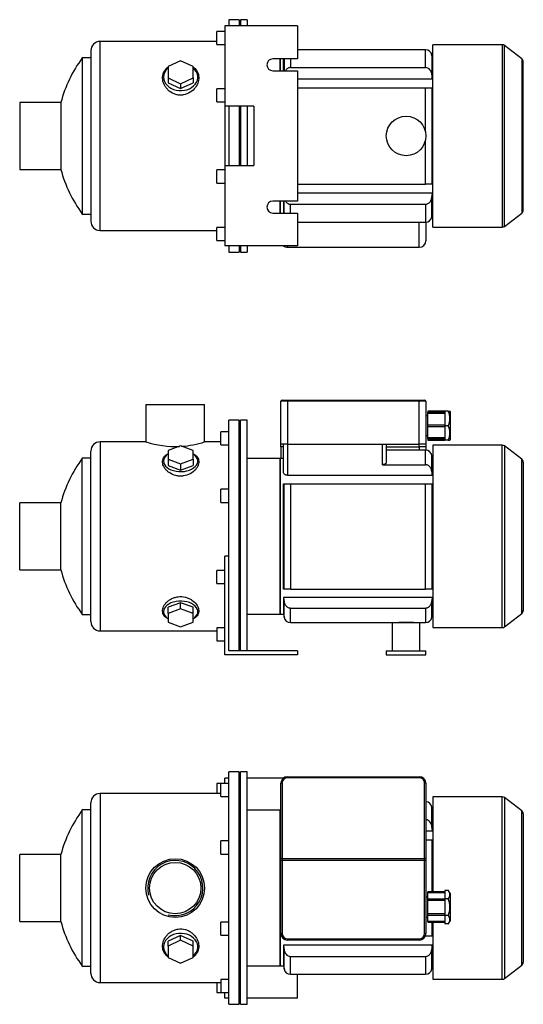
# Model space of a CAD drawing. Header units: millimetres. Extents: x 177 to 1110, y 35 to 799.
# Tile 1 of 2: x 177 to 559, y 51 to 799. Entities that reach past the tile are written whole.
import ezdxf

# ---------------------------------------------------------------- set-up
doc = ezdxf.new("R2010")
doc.units = ezdxf.units.MM
for name, color, linetype in [('1', 7, 'Continuous'), ('BASETTA_MEC_71_M', 7, 'Continuous'), ('CARCASSA_MEC_71-', 7, 'Continuous'), ('COPRIVENTOLA_MEC', 7, 'Continuous'), ('CORPO_MH_9_[2-3]', 7, 'Continuous'), ('FLANGIA_MOTORE_T', 7, 'Continuous'), ('PIEDINO_MEC_71_I', 7, 'Continuous'), ('STAFFA_3-5-9_INT', 7, 'Continuous')]:
    doc.layers.add(name, color=color, linetype=linetype)

# ---------------------------------------------------------------- blocks, each defined once
blk = doc.blocks.new('SE1')
at = {"layer": '1', "color": 7, "linetype": 'Continuous'}
for p, q in [((486.82, 136.14), (486.82, 136.66)), ((499.82, 136.66), (486.82, 136.66)), ((499.82, 136.14), (486.82, 136.14)), ((486.82, 131.16), (486.82, 136.14)), ((502.32, 137.86), (499.82, 137.86)), ((499.82, 137.86), (499.82, 134.68)), ((499.82, 134.68), (499.82, 131.51)), ((503.82, 135.88), (502.32, 137.86)), ((503.82, 135.88), (503.82, 114.43)), ((486.82, 130.22), (486.82, 131.16)), ((499.82, 131.16), (486.82, 131.16)), ((499.82, 130.22), (486.82, 130.22)), ((486.82, 120.09), (486.82, 130.22)), ((502.32, 131.51), (499.82, 131.51)), ((499.82, 131.51), (499.82, 125.16)), ((499.82, 120.09), (486.82, 120.09)), ((486.82, 119.16), (486.82, 120.09)), ((499.82, 125.16), (499.82, 118.81)), ((486.82, 114.17), (486.82, 119.16)), ((486.82, 119.16), (499.82, 119.16)), ((486.82, 114.17), (486.82, 113.66)), ((499.82, 114.17), (486.82, 114.17)), ((486.82, 113.66), (499.82, 113.66)), ((502.32, 118.81), (499.82, 118.81)), ((499.82, 118.81), (499.82, 115.63)), ((499.82, 115.63), (499.82, 112.45)), ((502.32, 112.45), (499.82, 112.45)), ((502.32, 112.45), (503.82, 114.43))]:
    blk.add_line(p, q, dxfattribs=at)
for points in [[(502.32, 131.51), (502.94, 132.33), (503.26, 133.06), (503.62, 133.89), (503.62, 134.69), (503.61, 135.47), (503.26, 136.3), (502.95, 137.04), (502.32, 137.86)], [(502.32, 118.81), (502.95, 120.45), (503.26, 121.93), (503.61, 123.57), (503.62, 125.14), (503.62, 126.73), (503.26, 128.39), (502.95, 129.87), (502.32, 131.51)], [(502.32, 112.45), (502.94, 113.27), (503.26, 114.01), (503.62, 114.84), (503.62, 115.63), (503.61, 116.42), (503.26, 117.24), (502.95, 117.98), (502.32, 118.81)]]:
    blk.add_open_spline(points, degree=2, knots=[0, 0, 0, 0.25, 0.25, 0.5, 0.5, 0.75, 0.75, 1, 1, 1], dxfattribs=at)
at = {"layer": 'BASETTA_MEC_71_M', "color": 7, "linetype": 'Continuous'}
for p, q in [((375.32, 161.78), (375.32, 219.16)), ((376.32, 219.43), (376.32, 162.06)), ((380.32, 224.16), (480.32, 224.16)), ((380.32, 224.16), (380.32, 223.43)), ((480.32, 223.43), (380.32, 223.43)), ((480.32, 224.16), (480.32, 223.43)), ((484.32, 162.06), (484.32, 219.43)), ((485.32, 219.16), (485.32, 161.78)), ((375.32, 160.68), (375.32, 161.78)), ((375.32, 105.16), (375.32, 160.68)), ((376.32, 160.68), (375.32, 160.68)), ((376.32, 162.06), (484.32, 162.06)), ((376.32, 162.06), (376.32, 160.68)), ((484.32, 160.68), (376.32, 160.68)), ((376.32, 160.68), (376.32, 105.16)), ((484.32, 160.68), (484.32, 162.06)), ((484.32, 105.16), (484.32, 160.68)), ((485.32, 160.68), (484.32, 160.68)), ((485.32, 161.78), (485.32, 160.68)), ((485.32, 160.68), (485.32, 105.16)), ((486.82, 132.66), (485.32, 132.66)), ((485.32, 117.66), (486.82, 117.66)), ((376.32, 105.16), (375.32, 105.16)), ((484.32, 105.16), (485.32, 105.16)), ((380.32, 101.16), (480.32, 101.16)), ((380.32, 101.16), (380.32, 100.16)), ((480.32, 100.16), (380.32, 100.16)), ((480.32, 101.16), (480.32, 100.16))]:
    blk.add_line(p, q, dxfattribs=at)
for centre, radius, start, end in [((380.32, 219.16), 5, 90, 180), ((380.32, 219.43), 4, 90, 180), ((480.32, 219.16), 5, 0, 90), ((480.32, 219.43), 4, 0, 90), ((380.32, 105.16), 5, 180, 270), ((380.32, 105.16), 4, 180, 270), ((480.32, 105.16), 4, 270, 0), ((480.32, 105.16), 5, 270, 0)]:
    blk.add_arc(centre, radius, start, end, dxfattribs=at)
for centre, major_axis, start_param, end_param in [((376.32, 219.16), (-1, 0), 4.712389, 6.283185), ((484.32, 219.16), (1, 0), 0, 1.570796), ((376.32, 161.78), (1, 0), 1.570796, 3.141593), ((484.32, 161.78), (1, 0), 0, 1.570796)]:
    blk.add_ellipse(centre, major_axis=major_axis, ratio=0.275637, start_param=start_param, end_param=end_param, dxfattribs=at)
at = {"layer": 'CARCASSA_MEC_71-', "color": 7, "linetype": 'Continuous'}
for p, q in [((374.82, 198.66), (374.82, 80.66)), ((375.32, 198.66), (374.82, 198.66)), ((489.91, 186.2), (489.91, 201.02)), ((490.32, 198.66), (489.91, 201.02)), ((490.32, 183.03), (490.32, 198.66)), ((490.72, 198.66), (490.32, 198.66)), ((485.32, 183.03), (490.32, 183.03)), ((490.32, 183.03), (489.91, 186.2)), ((485.33, 176.16), (489.91, 176.16)), ((489.91, 176.16), (490.32, 176.16)), ((489.91, 176.16), (489.91, 136.66)), ((490.32, 136.66), (490.32, 176.16)), ((489.91, 113.66), (489.91, 103.16)), ((490.32, 103.16), (490.32, 113.66)), ((484.91, 103.16), (484.98, 103.16)), ((484.98, 103.16), (484.98, 103.34)), ((489.91, 103.16), (484.98, 103.16)), ((490.32, 103.16), (489.91, 103.16)), ((490.32, 96.29), (377.32, 96.29)), ((377.32, 96.29), (377.32, 80.66)), ((377.74, 78.29), (377.74, 93.11)), ((489.91, 78.29), (489.91, 93.11)), ((490.32, 96.29), (490.32, 80.66)), ((382.66, 87.79), (484.98, 87.79)), ((382.66, 74.16), (382.66, 87.79)), ((484.98, 87.79), (484.98, 74.16)), ((374.82, 80.66), (377.32, 80.66)), ((377.32, 80.66), (377.74, 78.29)), ((489.91, 78.29), (490.32, 80.66)), ((490.32, 80.66), (490.72, 80.66)), ((382.66, 74.16), (484.98, 74.16))]:
    blk.add_line(p, q, dxfattribs=at)
for centre, start, end in [((484.98, 200.16), 10, 86.08223), ((382.66, 79.16), 190, 270), ((484.98, 79.16), 270, 350)]:
    blk.add_arc(centre, 5, start, end, dxfattribs=at)
for points, knots in [([(489.91, 186.2), (489.82, 186.85), (489.66, 187.49), (489.16, 188.71), (488.83, 189.29), (487.64, 190.72), (486.53, 191.4), (485.32, 191.51)], [0, 0, 0, 0, 0.25, 0.25, 0.5, 0.5, 0.9570479, 0.9570479, 0.9570479, 0.9570479]), ([(377.74, 93.11), (377.83, 92.46), (377.99, 91.82), (378.48, 90.6), (378.82, 90.02), (380.08, 88.5), (381.33, 87.79), (382.66, 87.79)], [0, 0, 0, 0, 0.25, 0.25, 0.5, 0.5, 1, 1, 1, 1]), ([(484.98, 87.79), (485.31, 87.79), (485.64, 87.83), (486.28, 87.99), (486.59, 88.11), (487.17, 88.42), (487.45, 88.6), (487.96, 89.02), (488.19, 89.26), (488.62, 89.76), (488.81, 90.04), (489.14, 90.6), (489.28, 90.9), (489.53, 91.51), (489.63, 91.82), (489.8, 92.46), (489.86, 92.79), (489.91, 93.11)], [0, 0, 0, 0, 0.125, 0.125, 0.25, 0.25, 0.375, 0.375, 0.5, 0.5, 0.625, 0.625, 0.75, 0.75, 0.875, 0.875, 1, 1, 1, 1])]:
    blk.add_open_spline(points, degree=3, knots=knots, dxfattribs=at)
for points in [[(377.32, 96.29), (377.46, 95.23), (377.6, 94.17), (377.74, 93.11)], [(489.91, 93.11), (490.05, 94.17), (490.19, 95.23), (490.32, 96.29)]]:
    blk.add_open_spline(points, degree=3, dxfattribs=at)
at = {"layer": 'COPRIVENTOLA_MEC', "color": 7, "linetype": 'Continuous'}
for p, q in [((490.72, 208.91), (490.72, 136.66)), ((543.2, 208.91), (490.72, 208.91)), ((543.2, 70.41), (543.2, 208.91)), ((545.03, 208.29), (545.03, 71.03)), ((558.05, 198.3), (545.03, 208.29)), ((558.05, 81.02), (558.05, 198.3)), ((559.22, 195.92), (559.22, 83.4)), ((490.72, 113.66), (490.72, 70.41)), ((545.03, 71.03), (558.05, 81.02)), ((490.72, 70.41), (543.2, 70.41))]:
    blk.add_line(p, q, dxfattribs=at)
for centre, start, end in [((543.2, 205.91), 52.5, 90), ((556.22, 195.92), 0, 52.5), ((556.22, 83.4), 307.5, 0), ((543.2, 73.41), 270, 307.5)]:
    blk.add_arc(centre, 3, start, end, dxfattribs=at)
at = {"layer": 'CORPO_MH_9_[2-3]', "color": 7, "linetype": 'Continuous'}
for p, q in [((335.82, 51.41), (335.82, 227.91)), ((343.82, 227.91), (335.82, 227.91)), ((343.82, 51.41), (343.82, 227.91)), ((329.82, 209.03), (329.82, 219.03)), ((335.82, 219.03), (329.82, 219.03)), ((238.22, 211.41), (238.22, 67.91)), ((329.82, 211.41), (238.22, 211.41)), ((231.22, 74.91), (231.22, 204.41)), ((329.82, 209.03), (335.82, 209.03)), ((224.67, 80.41), (224.67, 198.91)), ((231.22, 198.91), (224.67, 198.91)), ((329.82, 165.46), (329.82, 175.46)), ((335.82, 175.46), (329.82, 175.46)), ((177.22, 114.26), (177.22, 165.06)), ((208.5, 165.06), (177.22, 165.06)), ((208.5, 114.26), (208.5, 165.06)), ((329.82, 165.46), (335.82, 165.46)), ((177.22, 114.26), (208.5, 114.26)), ((329.82, 103.85), (329.82, 113.85)), ((335.82, 113.85), (329.82, 113.85)), ((299.32, 103.66), (289.82, 99.34)), ((299.32, 99.97), (289.82, 95.65)), ((289.82, 95.65), (289.82, 99.34)), ((308.82, 99.34), (299.32, 103.66)), ((299.32, 99.97), (299.32, 103.66)), ((308.82, 95.65), (299.32, 99.97)), ((308.82, 95.65), (308.82, 99.34)), ((329.82, 103.85), (335.82, 103.85)), ((289.82, 95.65), (289.82, 87)), ((308.82, 87), (308.82, 95.65)), ((289.82, 87), (299.32, 82.68)), ((299.32, 82.68), (308.82, 87)), ((224.67, 80.41), (231.22, 80.41)), ((238.22, 67.91), (329.82, 67.91)), ((329.82, 70.28), (329.82, 60.28)), ((335.82, 70.28), (329.82, 70.28)), ((329.82, 60.28), (335.82, 60.28)), ((335.82, 51.41), (343.82, 51.41))]:
    blk.add_line(p, q, dxfattribs=at)
for radius in [22.25, 19.48]:
    blk.add_circle((295.22, 139.66), radius, dxfattribs=at)
for centre, radius, start, end in [((238.22, 204.41), 7, 90, 180), ((305.22, 139.66), 100, 143.66538, 165.28566), ((295.22, 139.66), 20.95, 255, 195), ((305.22, 139.66), 100, 194.71434, 216.33462), ((238.22, 74.91), 7, 180, 270)]:
    blk.add_arc(centre, radius, start, end, dxfattribs=at)
for start_param, end_param in [(2.390244, 6.283185), (0, 0.751348)]:
    blk.add_ellipse((299.32, 95.02), major_axis=(-13, 0), ratio=0.788011, start_param=start_param, end_param=end_param, dxfattribs=at)
blk.add_open_spline([(289.82, 87.27), (289.46, 87.54), (289.12, 87.82), (288.23, 88.65), (287.74, 89.23), (286.46, 91.09), (285.91, 92.46), (285.46, 95.41), (285.56, 96.93), (286.41, 100.01), (287.14, 101.5), (288.69, 103.59), (289.27, 104.25), (290.57, 105.46), (291.29, 106.03), (292.85, 107.02), (293.68, 107.44), (295.42, 108.11), (296.36, 108.37), (299.19, 108.81), (301.16, 108.68), (303.89, 107.89), (304.78, 107.53), (306.42, 106.65), (307.2, 106.14), (309.33, 104.42), (310.48, 103.06), (312.18, 100.15), (312.73, 98.59), (313.18, 95.54), (313.08, 94.02), (312.24, 91.21), (311.5, 89.89), (310, 88.23), (309.45, 87.74), (308.85, 87.28)], degree=3, knots=[0.1389216, 0.1389216, 0.1389216, 0.1389216, 0.15625, 0.15625, 0.1875, 0.1875, 0.25, 0.25, 0.3125, 0.3125, 0.375, 0.375, 0.40625, 0.40625, 0.4375, 0.4375, 0.46875, 0.46875, 0.5, 0.5, 0.5625, 0.5625, 0.59375, 0.59375, 0.625, 0.625, 0.6875, 0.6875, 0.75, 0.75, 0.8125, 0.8125, 0.875, 0.875, 0.9041554, 0.9041554, 0.9041554, 0.9041554], dxfattribs=at)
at = {"layer": 'FLANGIA_MOTORE_T', "color": 7, "linetype": 'Continuous'}
for p, q in [((344.82, 226.41), (343.82, 226.41)), ((344.82, 51.41), (344.82, 227.91)), ((349.82, 227.91), (344.82, 227.91)), ((349.82, 51.41), (349.82, 227.91)), ((374.82, 198.66), (349.82, 198.66)), ((374.82, 80.66), (374.82, 198.66)), ((349.82, 80.66), (374.82, 80.66)), ((343.82, 52.91), (344.82, 52.91)), ((344.82, 51.41), (349.82, 51.41))]:
    blk.add_line(p, q, dxfattribs=at)
at = {"layer": 'STAFFA_3-5-9_INT', "color": 7, "linetype": 'Continuous'}
for p, q in [((326.82, 219.03), (326.82, 211.41)), ((329.82, 219.03), (326.82, 219.03)), ((335.82, 223.16), (332.82, 223.16)), ((332.82, 219.03), (332.82, 223.16)), ((377.32, 223.16), (349.82, 223.16)), ((326.82, 67.91), (326.82, 60.28)), ((387.82, 56.16), (387.82, 74.16)), ((326.82, 60.28), (329.82, 60.28)), ((332.82, 56.16), (332.82, 60.28)), ((335.82, 56.16), (332.82, 56.16)), ((387.82, 56.16), (349.82, 56.16))]:
    blk.add_line(p, q, dxfattribs=at)
blk = doc.blocks.new('SE2')
at = {"layer": '1', "color": 7, "linetype": 'Continuous'}
for p, q in [((486.82, 501.61), (486.82, 500.63)), ((499.82, 501.61), (486.82, 501.61)), ((502.32, 501.61), (499.82, 501.61)), ((499.82, 501.61), (499.82, 496.11)), ((502.32, 501.61), (503.62, 501.61)), ((503.82, 501.33), (503.61, 501.61)), ((503.82, 501.33), (503.82, 479.88)), ((486.82, 499.87), (486.82, 500.63)), ((499.82, 500.63), (486.82, 500.63)), ((499.82, 499.87), (486.82, 499.87)), ((486.82, 491.11), (486.82, 499.87)), ((499.82, 496.11), (499.82, 490.61)), ((486.82, 490.11), (486.82, 491.11)), ((499.82, 491.11), (486.82, 491.11)), ((486.82, 481.34), (486.82, 490.11)), ((486.82, 490.11), (499.82, 490.11)), ((502.32, 490.61), (499.82, 490.61)), ((499.82, 490.61), (499.82, 485.11)), ((499.82, 481.34), (486.82, 481.34)), ((486.82, 480.58), (486.82, 481.34)), ((486.82, 480.58), (486.82, 479.61)), ((486.82, 480.58), (499.82, 480.58)), ((486.82, 479.61), (499.82, 479.61)), ((499.82, 485.11), (499.82, 479.61)), ((502.32, 479.61), (499.82, 479.61)), ((502.32, 479.61), (503.62, 479.61)), ((503.61, 479.6), (503.82, 479.88))]:
    blk.add_line(p, q, dxfattribs=at)
for centre in [(491.1, 496.11), (491.1, 485.11)]:
    blk.add_arc(centre, 12.5, 333.89139, 26.10861, dxfattribs=at)
at = {"layer": 'BASETTA_MEC_71_M', "color": 7, "linetype": 'Continuous'}
for p, q in [((375.32, 476.61), (375.32, 509.11)), ((380.32, 509.11), (375.32, 509.11)), ((376.32, 510.11), (380.32, 510.11)), ((380.32, 510.11), (480.32, 510.11)), ((380.32, 510.11), (380.32, 509.11)), ((380.32, 509.11), (380.32, 476.61)), ((480.32, 509.11), (380.32, 509.11)), ((480.32, 510.11), (484.32, 510.11)), ((480.32, 510.11), (480.32, 509.11)), ((480.32, 476.61), (480.32, 509.11)), ((485.32, 509.11), (480.32, 509.11)), ((485.32, 509.11), (485.32, 476.61)), ((486.82, 498.11), (485.32, 498.11)), ((485.32, 483.11), (486.82, 483.11)), ((380.32, 476.61), (375.32, 476.61)), ((375.32, 474.61), (375.32, 476.61)), ((375.32, 474.61), (375.32, 465.61)), ((377.32, 474.61), (375.32, 474.61)), ((380.32, 476.61), (480.32, 476.61)), ((455.32, 474.61), (480.32, 474.61)), ((480.32, 474.61), (480.32, 476.61)), ((485.32, 476.61), (480.32, 476.61)), ((480.32, 474.61), (480.32, 472.11)), ((485.32, 474.61), (480.32, 474.61)), ((485.32, 476.61), (485.32, 474.61)), ((485.32, 474.61), (485.32, 472.09))]:
    blk.add_line(p, q, dxfattribs=at)
for centre, start, end in [((376.32, 509.11), 90, 180), ((484.32, 509.11), 0, 90)]:
    blk.add_arc(centre, 1, start, end, dxfattribs=at)
at = {"layer": 'CARCASSA_MEC_71-', "color": 7, "linetype": 'Continuous'}
for p, q in [((377.32, 455.17), (377.32, 476.61)), ((380.32, 476.61), (380.32, 452.96)), ((452.32, 460.99), (452.32, 476.61)), ((455.32, 476.61), (455.32, 462.89)), ((484.98, 472.11), (455.32, 472.11)), ((484.98, 460.99), (484.98, 472.11)), ((374.82, 465.61), (374.82, 347.61)), ((377.32, 465.61), (374.82, 465.61)), ((489.91, 455.94), (489.91, 467.97)), ((490.32, 465.61), (489.91, 467.97)), ((490.32, 452.96), (490.32, 465.61)), ((490.72, 465.61), (490.32, 465.61)), ((452.32, 460.99), (484.98, 460.99)), ((380.32, 452.96), (490.32, 452.96)), ((377.32, 366.61), (377.32, 446.61)), ((377.32, 446.61), (377.74, 446.61)), ((377.74, 366.61), (377.74, 446.61)), ((377.74, 446.61), (382.66, 446.61)), ((382.66, 446.61), (484.98, 446.61)), ((382.66, 446.61), (382.66, 366.61)), ((484.98, 366.61), (484.98, 446.61)), ((484.98, 446.61), (489.91, 446.61)), ((489.91, 446.61), (490.32, 446.61)), ((489.91, 446.61), (489.91, 366.61)), ((490.32, 366.61), (490.32, 446.61)), ((377.74, 366.61), (377.32, 366.61)), ((382.66, 366.61), (377.74, 366.61)), ((382.66, 366.61), (484.98, 366.61)), ((489.91, 366.61), (484.98, 366.61)), ((490.32, 366.61), (489.91, 366.61)), ((490.32, 360.25), (377.32, 360.25)), ((377.32, 360.25), (377.32, 347.61)), ((377.32, 360.25), (377.74, 357.27)), ((489.91, 357.27), (490.32, 360.25)), ((490.32, 360.25), (490.32, 347.61)), ((377.74, 345.24), (377.74, 357.27)), ((382.66, 352.22), (484.98, 352.22)), ((382.66, 341.11), (382.66, 352.22)), ((484.98, 352.22), (484.98, 341.11)), ((489.91, 345.24), (489.91, 357.27)), ((374.82, 347.61), (377.32, 347.61)), ((377.32, 347.61), (377.74, 345.24)), ((489.91, 345.24), (490.32, 347.61)), ((490.32, 347.61), (490.72, 347.61)), ((382.66, 341.11), (459.82, 341.11)), ((480.82, 341.11), (484.98, 341.11))]:
    blk.add_line(p, q, dxfattribs=at)
for centre, radius, start, end in [((484.98, 467.11), 5, 10, 90), ((382.66, 346.11), 5, 190, 270), ((484.98, 346.11), 5, 270, 350), ((470.32, 275.82), 65.52, 85.18444, 94.81556)]:
    blk.add_arc(centre, radius, start, end, dxfattribs=at)
for points, knots in [([(455.32, 462.89), (455.32, 462.67), (455.26, 462.45), (455.06, 462.13), (454.97, 462.02), (454.77, 461.82), (454.66, 461.72), (454.4, 461.54), (454.25, 461.45), (453.93, 461.3), (453.75, 461.23), (453.37, 461.11), (453.17, 461.07), (452.76, 461.01), (452.54, 460.99), (452.32, 460.99)], [0, 0, 0, 0, 0.25, 0.25, 0.375, 0.375, 0.5, 0.5, 0.625, 0.625, 0.75, 0.75, 0.875, 0.875, 1, 1, 1, 1]), ([(489.91, 455.94), (489.81, 456.58), (489.65, 457.19), (489.26, 458.07), (489.11, 458.36), (488.77, 458.9), (488.58, 459.16), (488.15, 459.64), (487.91, 459.86), (487.4, 460.25), (487.13, 460.42), (486.56, 460.7), (486.25, 460.81), (485.63, 460.95), (485.31, 460.99), (484.98, 460.99)], [0, 0, 0, 0, 0.25, 0.25, 0.375, 0.375, 0.5, 0.5, 0.625, 0.625, 0.75, 0.75, 0.875, 0.875, 1, 1, 1, 1]), ([(380.32, 452.96), (380.1, 452.96), (379.88, 452.98), (379.46, 453.05), (379.25, 453.11), (378.87, 453.24), (378.7, 453.33), (378.37, 453.51), (378.23, 453.61), (377.97, 453.83), (377.86, 453.94), (377.66, 454.18), (377.58, 454.3), (377.39, 454.67), (377.32, 454.92), (377.32, 455.17)], [0, 0, 0, 0, 0.125, 0.125, 0.25, 0.25, 0.375, 0.375, 0.5, 0.5, 0.625, 0.625, 0.75, 0.75, 1, 1, 1, 1]), ([(377.74, 357.27), (377.83, 356.63), (378, 356.02), (378.38, 355.14), (378.53, 354.85), (378.88, 354.31), (379.07, 354.05), (379.49, 353.57), (379.73, 353.35), (380.24, 352.96), (380.51, 352.79), (381.09, 352.51), (381.4, 352.4), (382.02, 352.26), (382.34, 352.22), (382.66, 352.22)], [0, 0, 0, 0, 0.25, 0.25, 0.375, 0.375, 0.5, 0.5, 0.625, 0.625, 0.75, 0.75, 0.875, 0.875, 1, 1, 1, 1]), ([(484.98, 352.22), (485.31, 352.22), (485.62, 352.26), (486.24, 352.4), (486.55, 352.51), (487.13, 352.79), (487.4, 352.96), (487.91, 353.35), (488.15, 353.57), (488.57, 354.04), (488.77, 354.3), (489.11, 354.85), (489.26, 355.13), (489.51, 355.71), (489.62, 356.02), (489.79, 356.64), (489.86, 356.95), (489.91, 357.27)], [0, 0, 0, 0, 0.125, 0.125, 0.25, 0.25, 0.375, 0.375, 0.5, 0.5, 0.625, 0.625, 0.75, 0.75, 0.875, 0.875, 1, 1, 1, 1])]:
    blk.add_open_spline(points, degree=3, knots=knots, dxfattribs=at)
blk.add_open_spline([(490.32, 452.96), (490.19, 453.95), (490.05, 454.95), (489.91, 455.94)], degree=3, dxfattribs=at)
at = {"layer": 'COPRIVENTOLA_MEC', "color": 7, "linetype": 'Continuous'}
for p, q in [((490.72, 475.86), (490.72, 337.36)), ((543.2, 475.86), (490.72, 475.86)), ((543.2, 337.36), (543.2, 475.86)), ((545.03, 475.24), (545.03, 337.98)), ((558.05, 465.25), (545.03, 475.24)), ((558.05, 347.96), (558.05, 465.25)), ((559.22, 462.87), (559.22, 350.34)), ((545.03, 337.98), (558.05, 347.96)), ((490.72, 337.36), (543.2, 337.36))]:
    blk.add_line(p, q, dxfattribs=at)
for centre, start, end in [((543.2, 472.86), 52.5, 90), ((556.22, 462.87), 0, 52.5), ((556.22, 350.34), 307.5, 0), ((543.2, 340.36), 270, 307.5)]:
    blk.add_arc(centre, 3, start, end, dxfattribs=at)
at = {"layer": 'CORPO_MH_9_[2-3]', "color": 7, "linetype": 'Continuous'}
for p, q in [((272.97, 506.61), (317.47, 506.61)), ((272.97, 506.61), (272.97, 478.35)), ((317.47, 478.36), (317.47, 506.61)), ((335.82, 378.04), (335.82, 494.86)), ((343.82, 494.86), (335.82, 494.86)), ((343.82, 319.61), (343.82, 494.86)), ((329.82, 475.98), (329.82, 485.98)), ((335.82, 485.98), (329.82, 485.98)), ((238.22, 478.36), (238.22, 334.86)), ((272.98, 478.36), (238.22, 478.36)), ((329.82, 478.36), (317.47, 478.36)), ((231.22, 341.86), (231.22, 471.36)), ((299.32, 475.22), (289.82, 471.84)), ((289.82, 471.84), (289.82, 465.09)), ((308.82, 471.84), (299.32, 475.22)), ((308.82, 465.09), (308.82, 471.84)), ((329.82, 475.98), (335.82, 475.98)), ((224.67, 347.36), (224.67, 465.86)), ((231.22, 465.86), (224.67, 465.86)), ((289.82, 465.09), (289.82, 460.36)), ((289.82, 465.09), (299.32, 461.71)), ((299.32, 461.71), (308.82, 465.09)), ((308.82, 465.09), (308.82, 460.36)), ((289.82, 460.36), (299.32, 456.98)), ((299.32, 461.71), (299.32, 456.98)), ((299.32, 456.98), (308.82, 460.36)), ((329.82, 432.41), (329.82, 442.41)), ((335.82, 442.41), (329.82, 442.41)), ((177.22, 381.21), (177.22, 432.01)), ((208.5, 432.01), (177.22, 432.01)), ((208.5, 381.21), (208.5, 432.01)), ((329.82, 432.41), (335.82, 432.41)), ((177.22, 381.21), (208.5, 381.21)), ((299.32, 356.23), (289.82, 352.85)), ((289.82, 348.12), (289.82, 352.85)), ((299.32, 351.5), (289.82, 348.12)), ((308.82, 352.85), (299.32, 356.23)), ((299.32, 351.5), (299.32, 356.23)), ((308.82, 348.12), (299.32, 351.5)), ((308.82, 348.12), (308.82, 352.85)), ((224.67, 347.36), (231.22, 347.36)), ((289.82, 348.12), (289.82, 341.37)), ((308.82, 341.37), (308.82, 348.12)), ((289.82, 341.37), (299.32, 337.99)), ((299.32, 337.99), (308.82, 341.37)), ((238.22, 334.86), (326.82, 334.86))]:
    blk.add_line(p, q, dxfattribs=at)
for centre, radius, start, end in [((238.22, 471.36), 7, 90, 180), ((295.22, 546.5), 71.69, 251.91823, 272.55726), ((295.22, 546.5), 71.69, 273.79948, 288.08177), ((305.22, 406.61), 100, 143.66538, 165.28566), ((305.22, 406.61), 100, 194.71434, 216.33462), ((238.22, 341.86), 7, 180, 270)]:
    blk.add_arc(centre, radius, start, end, dxfattribs=at)
for centre, start_param, end_param in [((299.32, 463.74), 0, 3.892941), ((299.32, 463.74), 5.531837, 6.283185), ((299.32, 349.47), 2.390244, 6.283185), ((299.32, 349.47), 0, 0.751348)]:
    blk.add_ellipse(centre, major_axis=(-13, 0), ratio=0.615661, start_param=start_param, end_param=end_param, dxfattribs=at)
for points, knots in [([(301.3, 452.45), (300.35, 452.33), (299.4, 452.29), (297.5, 452.4), (296.55, 452.55), (293.81, 453.23), (292.13, 454.01), (290.02, 455.44), (289.37, 455.97), (288.23, 457.07), (287.74, 457.65), (286.46, 459.45), (285.91, 460.68), (285.46, 463.12), (285.56, 464.28), (286.41, 466.44), (287.14, 467.39), (288.65, 468.61), (289.2, 468.97), (289.8, 469.29)], [0, 0, 0, 0, 0.03125, 0.03125, 0.0625, 0.0625, 0.125, 0.125, 0.15625, 0.15625, 0.1875, 0.1875, 0.25, 0.25, 0.3125, 0.3125, 0.375, 0.375, 0.4043708, 0.4043708, 0.4043708, 0.4043708]), ([(308.85, 469.29), (309.85, 468.75), (310.68, 468.13), (312.18, 466.52), (312.73, 465.47), (313.18, 463.22), (313.08, 462), (312.24, 459.56), (311.5, 458.31), (309.45, 456.04), (308.11, 454.97), (305.02, 453.32), (303.21, 452.7), (301.3, 452.45)], [0.6394434, 0.6394434, 0.6394434, 0.6394434, 0.6875, 0.6875, 0.75, 0.75, 0.8125, 0.8125, 0.875, 0.875, 0.9375, 0.9375, 1, 1, 1, 1]), ([(289.82, 343.91), (289.46, 344.1), (289.12, 344.31), (288.23, 344.91), (287.74, 345.32), (286.46, 346.7), (285.91, 347.73), (285.46, 350), (285.56, 351.2), (286.41, 353.66), (287.14, 354.88), (288.69, 356.61), (289.27, 357.15), (290.57, 358.17), (291.29, 358.64), (292.85, 359.48), (293.68, 359.84), (295.42, 360.41), (296.36, 360.63), (299.19, 361), (301.16, 360.89), (303.89, 360.22), (304.78, 359.91), (306.42, 359.17), (307.2, 358.74), (309.33, 357.29), (310.48, 356.16), (312.18, 353.78), (312.73, 352.52), (313.18, 350.1), (313.08, 348.92), (312.24, 346.78), (311.5, 345.81), (310, 344.6), (309.45, 344.25), (308.85, 343.92)], [0.1389216, 0.1389216, 0.1389216, 0.1389216, 0.15625, 0.15625, 0.1875, 0.1875, 0.25, 0.25, 0.3125, 0.3125, 0.375, 0.375, 0.40625, 0.40625, 0.4375, 0.4375, 0.46875, 0.46875, 0.5, 0.5, 0.5625, 0.5625, 0.59375, 0.59375, 0.625, 0.625, 0.6875, 0.6875, 0.75, 0.75, 0.8125, 0.8125, 0.875, 0.875, 0.9041554, 0.9041554, 0.9041554, 0.9041554])]:
    blk.add_open_spline(points, degree=3, knots=knots, dxfattribs=at)
at = {"layer": 'FLANGIA_MOTORE_T', "color": 7, "linetype": 'Continuous'}
for p, q in [((344.82, 493.36), (343.82, 493.36)), ((344.82, 319.61), (344.82, 494.86)), ((349.82, 494.86), (344.82, 494.86)), ((349.82, 319.61), (349.82, 494.86)), ((374.82, 465.61), (349.82, 465.61)), ((374.82, 347.61), (374.82, 465.61)), ((349.82, 347.61), (374.82, 347.61)), ((343.82, 319.86), (344.82, 319.86))]:
    blk.add_line(p, q, dxfattribs=at)
at = {"layer": 'PIEDINO_MEC_71_I', "color": 7, "linetype": 'Continuous'}
for p, q in [((459.82, 341.11), (480.82, 341.11)), ((459.82, 341.11), (459.82, 319.61)), ((480.82, 319.61), (480.82, 341.11)), ((455.32, 319.61), (485.32, 319.61)), ((455.32, 319.61), (455.32, 316.61)), ((455.32, 316.61), (485.32, 316.61)), ((485.32, 316.61), (485.32, 319.61))]:
    blk.add_line(p, q, dxfattribs=at)
at = {"layer": 'STAFFA_3-5-9_INT', "color": 7, "linetype": 'Continuous'}
for p, q in [((332.82, 316.61), (332.82, 391.61)), ((335.82, 391.61), (332.82, 391.61)), ((326.82, 370.8), (326.82, 380.8)), ((332.82, 380.8), (326.82, 380.8)), ((335.82, 319.61), (335.82, 378.04)), ((326.82, 370.8), (332.82, 370.8)), ((326.82, 337.23), (326.82, 327.23)), ((332.82, 337.23), (326.82, 337.23)), ((326.82, 327.23), (332.82, 327.23)), ((387.82, 316.61), (332.82, 316.61)), ((387.82, 319.61), (335.82, 319.61)), ((387.82, 319.61), (387.82, 316.61))]:
    blk.add_line(p, q, dxfattribs=at)
blk = doc.blocks.new('SE3')
at = {"layer": 'BASETTA_MEC_71_M', "color": 7, "linetype": 'Continuous'}
for p, q in [((480.32, 626.05), (480.32, 645.05)), ((485.32, 645.07), (485.32, 631.05)), ((380.32, 627.05), (380.32, 626.05)), ((380.32, 626.05), (480.32, 626.05))]:
    blk.add_line(p, q, dxfattribs=at)
for centre, start, end in [((480.32, 631.05), 270, 0), ((380.32, 631.05), 233.1301, 270)]:
    blk.add_arc(centre, 5, start, end, dxfattribs=at)
at = {"layer": 'CARCASSA_MEC_71-', "color": 7, "linetype": 'Continuous'}
for p, q in [((484.98, 776.05), (387.82, 776.05)), ((484.98, 762.42), (484.98, 776.05)), ((489.91, 771.92), (489.91, 757.09)), ((490.32, 769.55), (489.91, 771.92)), ((374.82, 760.05), (374.82, 769.05)), ((377.32, 760.05), (377.32, 769.05)), ((377.74, 769.05), (377.74, 760.05)), ((382.66, 769.05), (382.66, 762.42)), ((382.66, 762.42), (484.98, 762.42)), ((490.32, 753.92), (490.32, 769.55)), ((490.72, 769.55), (490.32, 769.55)), ((387.82, 753.92), (490.32, 753.92)), ((387.82, 747.05), (484.98, 747.05)), ((484.98, 713.74), (484.98, 747.05)), ((484.98, 747.05), (489.91, 747.05)), ((489.91, 747.05), (490.32, 747.05)), ((489.91, 747.05), (489.91, 674.05)), ((490.32, 674.05), (490.32, 747.05)), ((484.98, 674.05), (484.98, 707.37)), ((387.82, 674.05), (484.98, 674.05)), ((489.91, 674.05), (484.98, 674.05)), ((490.32, 674.05), (489.91, 674.05)), ((490.32, 667.18), (387.82, 667.18)), ((489.91, 664.01), (490.32, 667.18)), ((490.32, 667.18), (490.32, 651.55)), ((374.82, 652.05), (374.82, 661.05)), ((377.32, 661.05), (377.32, 652.05)), ((377.74, 652.05), (377.74, 661.05)), ((382.66, 658.69), (484.98, 658.69)), ((382.66, 652.05), (382.66, 658.69)), ((484.98, 658.69), (484.98, 645.05)), ((489.91, 649.19), (489.91, 664.01)), ((489.91, 649.19), (490.32, 651.55)), ((490.32, 651.55), (490.72, 651.55)), ((387.82, 645.05), (484.98, 645.05))]:
    blk.add_line(p, q, dxfattribs=at)
for centre, start, end in [((484.98, 771.05), 10, 90), ((484.98, 650.05), 270, 350)]:
    blk.add_arc(centre, 5, start, end, dxfattribs=at)
for points, knots in [([(382.66, 762.42), (382.33, 762.42), (382.01, 762.38), (381.37, 762.22), (381.05, 762.1), (380.47, 761.79), (380.2, 761.61), (379.68, 761.19), (379.45, 760.95), (379.08, 760.5), (378.92, 760.29), (378.78, 760.07)], [0, 0, 0, 0, 0.125, 0.125, 0.25, 0.25, 0.375, 0.375, 0.5, 0.5, 0.5987405, 0.5987405, 0.5987405, 0.5987405]), ([(489.91, 757.09), (489.82, 757.75), (489.66, 758.39), (489.16, 759.61), (488.83, 760.19), (487.57, 761.71), (486.32, 762.42), (484.98, 762.42)], [0, 0, 0, 0, 0.25, 0.25, 0.5, 0.5, 1, 1, 1, 1]), ([(378.78, 661.05), (378.92, 660.82), (379.07, 660.61), (380.08, 659.4), (381.33, 658.69), (382.66, 658.69)], [0.4012807, 0.4012807, 0.4012807, 0.4012807, 0.5, 0.5, 1, 1, 1, 1]), ([(484.98, 658.69), (485.31, 658.69), (485.64, 658.73), (486.28, 658.89), (486.59, 659.01), (487.17, 659.31), (487.45, 659.5), (487.96, 659.92), (488.19, 660.15), (488.62, 660.66), (488.81, 660.94), (489.14, 661.5), (489.28, 661.8), (489.53, 662.4), (489.63, 662.72), (489.8, 663.36), (489.86, 663.68), (489.91, 664.01)], [0, 0, 0, 0, 0.125, 0.125, 0.25, 0.25, 0.375, 0.375, 0.5, 0.5, 0.625, 0.625, 0.75, 0.75, 0.875, 0.875, 1, 1, 1, 1])]:
    blk.add_open_spline(points, degree=3, knots=knots, dxfattribs=at)
blk.add_open_spline([(490.32, 753.92), (490.19, 754.98), (490.05, 756.04), (489.91, 757.09)], degree=3, dxfattribs=at)
at = {"layer": 'COPRIVENTOLA_MEC', "color": 7, "linetype": 'Continuous'}
for p, q in [((490.72, 641.3), (490.72, 779.8)), ((543.2, 779.8), (490.72, 779.8)), ((543.2, 779.8), (543.2, 641.3)), ((545.03, 641.92), (545.03, 779.18)), ((558.05, 769.19), (545.03, 779.18)), ((558.05, 769.19), (558.05, 651.91)), ((559.22, 654.29), (559.22, 766.81)), ((545.03, 641.92), (558.05, 651.91)), ((490.72, 641.3), (543.2, 641.3))]:
    blk.add_line(p, q, dxfattribs=at)
for centre, start, end in [((543.2, 776.8), 52.5, 90), ((556.22, 766.81), 0, 52.5), ((556.22, 654.29), 307.5, 0), ((543.2, 644.3), 270, 307.5)]:
    blk.add_arc(centre, 3, start, end, dxfattribs=at)
at = {"layer": 'CORPO_MH_9_[2-3]', "color": 7, "linetype": 'Continuous'}
for p, q in [((335.82, 798.8), (335.82, 794.05)), ((343.82, 798.8), (335.82, 798.8)), ((343.82, 798.8), (343.82, 794.05)), ((238.22, 638.8), (238.22, 782.3)), ((326.82, 782.3), (238.22, 782.3)), ((231.22, 775.3), (231.22, 645.8)), ((224.67, 769.8), (224.67, 651.3)), ((231.22, 769.8), (224.67, 769.8)), ((299.32, 767.53), (289.82, 763.21)), ((289.82, 763.21), (289.82, 754.56)), ((308.82, 763.21), (299.32, 767.53)), ((308.82, 754.56), (308.82, 763.21)), ((289.82, 754.56), (289.82, 750.87)), ((289.82, 754.56), (299.32, 750.24)), ((289.82, 750.87), (299.32, 746.55)), ((299.32, 750.24), (308.82, 754.56)), ((299.32, 746.55), (308.82, 750.87)), ((299.32, 750.24), (299.32, 746.55)), ((308.82, 754.56), (308.82, 750.87)), ((177.22, 735.95), (177.22, 685.15)), ((208.5, 735.95), (177.22, 735.95)), ((208.5, 735.95), (208.5, 685.15)), ((335.82, 733.05), (335.82, 688.05)), ((343.82, 733.05), (343.82, 688.05)), ((177.22, 685.15), (208.5, 685.15)), ((224.67, 651.3), (231.22, 651.3)), ((238.22, 638.8), (326.82, 638.8)), ((335.82, 627.05), (335.82, 622.3)), ((335.82, 622.3), (343.82, 622.3)), ((343.82, 627.05), (343.82, 622.3))]:
    blk.add_line(p, q, dxfattribs=at)
for centre, radius, start, end in [((238.22, 775.3), 7, 90, 180), ((305.22, 710.55), 100, 143.66538, 165.28566), ((305.22, 710.55), 100, 194.71434, 216.33462), ((238.22, 645.8), 7, 180, 270)]:
    blk.add_arc(centre, radius, start, end, dxfattribs=at)
for start_param, end_param in [(0, 3.892941), (5.531837, 6.283185)]:
    blk.add_ellipse((299.32, 755.19), major_axis=(-13, 0), ratio=0.788011, start_param=start_param, end_param=end_param, dxfattribs=at)
for points, knots in [([(301.3, 741.69), (300.35, 741.54), (299.4, 741.5), (297.5, 741.63), (296.55, 741.8), (293.81, 742.6), (292.13, 743.51), (290.02, 745.22), (289.37, 745.85), (288.23, 747.18), (287.74, 747.88), (286.46, 750.08), (285.91, 751.6), (285.46, 754.69), (285.56, 756.18), (286.41, 759.02), (287.14, 760.31), (288.65, 761.99), (289.2, 762.48), (289.8, 762.93)], [0, 0, 0, 0, 0.03125, 0.03125, 0.0625, 0.0625, 0.125, 0.125, 0.15625, 0.15625, 0.1875, 0.1875, 0.25, 0.25, 0.3125, 0.3125, 0.375, 0.375, 0.4043708, 0.4043708, 0.4043708, 0.4043708]), ([(308.85, 762.93), (309.85, 762.18), (310.68, 761.32), (312.18, 759.13), (312.73, 757.74), (313.18, 754.82), (313.08, 753.26), (312.24, 750.22), (311.5, 748.69), (309.45, 745.93), (308.11, 744.66), (305.02, 742.7), (303.21, 741.98), (301.3, 741.69)], [0.6394434, 0.6394434, 0.6394434, 0.6394434, 0.6875, 0.6875, 0.75, 0.75, 0.8125, 0.8125, 0.875, 0.875, 0.9375, 0.9375, 1, 1, 1, 1])]:
    blk.add_open_spline(points, degree=3, knots=knots, dxfattribs=at)
at = {"layer": 'FLANGIA_MOTORE_T', "color": 7, "linetype": 'Continuous'}
for p, q in [((344.82, 797.3), (343.82, 797.3)), ((344.82, 798.8), (344.82, 794.05)), ((349.82, 798.8), (344.82, 798.8)), ((349.82, 798.8), (349.82, 794.05)), ((374.82, 769.05), (374.82, 760.05)), ((344.82, 733.05), (344.82, 688.05)), ((349.82, 733.05), (349.82, 688.05)), ((374.82, 661.05), (374.82, 652.05)), ((343.82, 623.8), (344.82, 623.8)), ((344.82, 627.05), (344.82, 622.3)), ((344.82, 622.3), (349.82, 622.3)), ((349.82, 627.05), (349.82, 622.3))]:
    blk.add_line(p, q, dxfattribs=at)
at = {"layer": 'PIEDINO_MEC_71_I', "color": 7, "linetype": 'Continuous'}
blk.add_circle((470.32, 710.55), 15, dxfattribs=at)
at = {"layer": 'STAFFA_3-5-9_INT', "color": 7, "linetype": 'Continuous'}
for p, q in [((387.82, 794.05), (332.82, 794.05)), ((332.82, 794.05), (332.82, 733.05)), ((387.82, 794.05), (387.82, 769.05)), ((326.82, 779.93), (326.82, 789.93)), ((332.82, 789.93), (326.82, 789.93)), ((326.82, 779.93), (332.82, 779.93)), ((387.82, 769.05), (369.22, 769.05)), ((369.22, 760.05), (387.82, 760.05)), ((387.82, 760.05), (387.82, 661.05)), ((326.82, 736.36), (326.82, 746.36)), ((332.82, 746.36), (326.82, 746.36)), ((326.82, 736.36), (332.82, 736.36)), ((332.82, 733.05), (332.82, 688.05)), ((354.82, 733.05), (332.82, 733.05)), ((354.82, 733.05), (354.82, 688.05)), ((332.82, 688.05), (332.82, 627.05)), ((332.82, 688.05), (354.82, 688.05)), ((326.82, 674.75), (326.82, 684.75)), ((332.82, 684.75), (326.82, 684.75)), ((326.82, 674.75), (332.82, 674.75)), ((387.82, 661.05), (369.22, 661.05)), ((369.22, 652.05), (387.82, 652.05)), ((387.82, 652.05), (387.82, 627.05)), ((326.82, 631.18), (326.82, 641.18)), ((332.82, 641.18), (326.82, 641.18)), ((326.82, 631.18), (332.82, 631.18)), ((387.82, 627.05), (332.82, 627.05))]:
    blk.add_line(p, q, dxfattribs=at)
for centre in [(369.22, 764.55), (369.22, 656.55)]:
    blk.add_arc(centre, 4.5, 90, 270, dxfattribs=at)

msp = doc.modelspace()

# ---------------------------------------------------------------- block references
for name in ['SE3', 'SE2', 'SE1']:
    msp.add_blockref(name, (0, 0))

doc.saveas('drawing.dxf')
